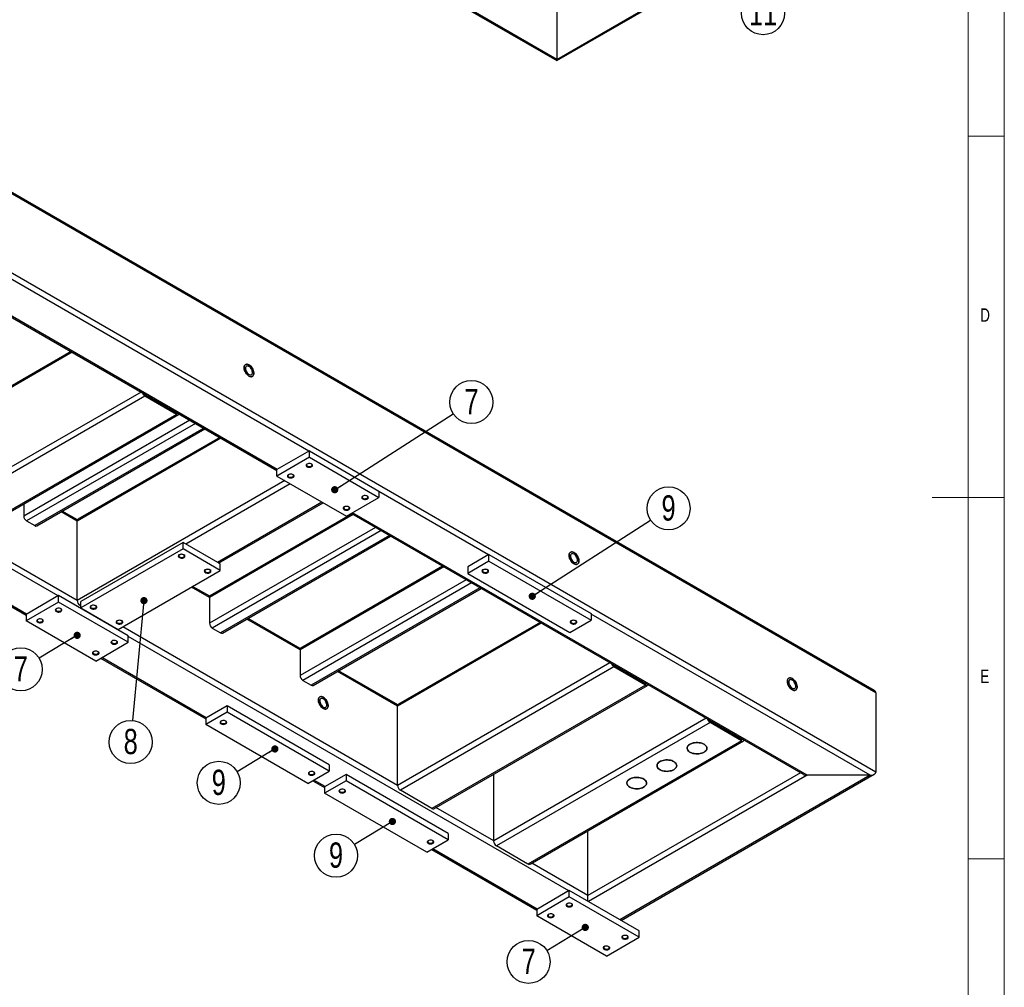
# Model space of a CAD drawing. Header units: millimetres. Extents: x 5 to 589, y 5 to 415.
# Tile 9 of 10: x 453 to 589, y 142 to 276. Entities that reach past the tile are written whole.
import ezdxf

# ---------------------------------------------------------------- set-up
doc = ezdxf.new("R2010")
doc.units = ezdxf.units.MM
doc.layers.add('NOTES', color=6, linetype='Continuous')
doc.layers.add('TRAIT-FINS', color=9, linetype='Continuous')
doc.layers.add('TRAIT-FORT', color=4, linetype='Continuous', lineweight=25)
doc.styles.add('SLDTEXTSTYLE0', font='TXT', dxfattribs={"width": 0.75})
doc.dimstyles.new('SLDDIMSTYLE2', dxfattribs={"dimtxt": 0.18, "dimasz": 1, "dimexe": 0, "dimexo": 0.0625, "dimgap": 0, "dimtad": 0, "dimtih": 1, "dimtoh": 1, "dimdec": 0, "dimrnd": 1e-09, "dimzin": 0, "dimdsep": 46, "dimtxsty": 'Standard', "dimblk1": 'DOT', "dimblk2": 'DOT', "dimsah": 1, "dimcen": 0.09, "dimadec": 0, "dimazin": 0, "dimtfac": 1, "dimtdec": 0, "dimtofl": 0, "dimtmove": 0, "dimatfit": 3, "dimldrblk": 'DOT', "dimfxl": 1, "dimfrac": 2, "dimtolj": 1, "dimtzin": 0, "dimarcsym": 0})

# ---------------------------------------------------------------- blocks, each defined once
blk = doc.blocks.new('SW_NOTE_15')
at = {"layer": 'NOTES', "color": 0}
blk.add_circle((2.43, -1.74), 2.98, dxfattribs=at)
at = {"layer": 'NOTES', "color": 0, "insert": (2.43, 0.08), "char_height": 3.5, "attachment_point": 2, "style": 'SLDTEXTSTYLE0'}
blk.add_mtext('11', dxfattribs=at)
blk = doc.blocks.new('SW_NOTE_17')
at = {"layer": 'NOTES', "color": 0}
blk.add_circle((2.51, 1.61), 2.98, dxfattribs=at)
at = {"layer": 'NOTES', "color": 0, "insert": (2.52, 3.43), "char_height": 3.5, "attachment_point": 2, "style": 'SLDTEXTSTYLE0'}
blk.add_mtext('7', dxfattribs=at)
blk = doc.blocks.new('_Dot')
at = {"color": 0, "linetype": 'ByBlock', "lineweight": -2}
blk.add_line((-0.5, 0), (-1, 0), dxfattribs=at)
at = {"color": 0, "linetype": 'ByBlock', "const_width": 0.5}
blk.add_lwpolyline([(-0.25, 0, 1), (0.25, 0, 1)], format="xyb", close=True, dxfattribs=at)
blk = doc.blocks.new('SW_NOTE_18')
at = {"layer": 'NOTES', "color": 0}
blk.add_circle((2.51, 1.62), 2.98, dxfattribs=at)
at = {"layer": 'NOTES', "color": 0, "insert": (2.51, 3.43), "char_height": 3.5, "attachment_point": 2, "style": 'SLDTEXTSTYLE0'}
blk.add_mtext('9', dxfattribs=at)
blk = doc.blocks.new('SW_NOTE_21')
at = {"layer": 'NOTES', "color": 0}
blk.add_circle((-2.56, -1.54), 2.98, dxfattribs=at)
at = {"layer": 'NOTES', "color": 0, "insert": (-2.55, 0.28), "char_height": 3.5, "attachment_point": 2, "style": 'SLDTEXTSTYLE0'}
blk.add_mtext('7', dxfattribs=at)
blk = doc.blocks.new('SW_NOTE_22')
at = {"layer": 'NOTES', "color": 0}
blk.add_circle((-2.55, -1.54), 2.98, dxfattribs=at)
at = {"layer": 'NOTES', "color": 0, "insert": (-2.55, 0.28), "char_height": 3.5, "attachment_point": 2, "style": 'SLDTEXTSTYLE0'}
blk.add_mtext('9', dxfattribs=at)
blk = doc.blocks.new('SW_NOTE_23')
at = {"layer": 'NOTES', "color": 0}
blk.add_circle((-2.55, -1.54), 2.98, dxfattribs=at)
at = {"layer": 'NOTES', "color": 0, "insert": (-2.55, 0.28), "char_height": 3.5, "attachment_point": 2, "style": 'SLDTEXTSTYLE0'}
blk.add_mtext('9', dxfattribs=at)
blk = doc.blocks.new('SW_NOTE_24')
at = {"layer": 'NOTES', "color": 0}
blk.add_circle((-2.55, -1.55), 2.98, dxfattribs=at)
at = {"layer": 'NOTES', "color": 0, "insert": (-2.54, 0.27), "char_height": 3.5, "attachment_point": 2, "style": 'SLDTEXTSTYLE0'}
blk.add_mtext('7', dxfattribs=at)
blk = doc.blocks.new('SW_NOTE_25')
at = {"layer": 'NOTES', "color": 0}
blk.add_circle((-0.28, -2.97), 2.98, dxfattribs=at)
at = {"layer": 'NOTES', "color": 0, "insert": (-0.27, -1.15), "char_height": 3.5, "attachment_point": 2, "style": 'SLDTEXTSTYLE0'}
blk.add_mtext('8', dxfattribs=at)

msp = doc.modelspace()

# ---------------------------------------------------------------- linework, layer by layer
at = {"lineweight": 18}
for p, q in [((589, 5), (589, 415)), ((584, 10), (584, 410)), ((584, 260), (589, 260)), ((589, 210), (579, 210)), ((584, 160), (589, 160))]:
    msp.add_line(p, q, dxfattribs=at)
at = {"layer": 'TRAIT-FINS', "lineweight": 18, "flags": 128}
for points in [[(474.79, 201.74), (474.69, 201.82), (474.65, 201.92), (474.69, 202.02), (474.79, 202.11), (474.94, 202.16), (475.11, 202.18), (475.28, 202.16), (475.43, 202.11), (475.53, 202.02), (475.56, 201.92), (475.53, 201.82), (475.43, 201.74), (475.28, 201.68), (475.11, 201.66), (474.94, 201.68), (474.79, 201.74)], [(478.39, 199.66), (478.29, 199.74), (478.25, 199.84), (478.29, 199.94), (478.39, 200.03), (478.53, 200.09), (478.71, 200.11), (478.88, 200.09), (479.03, 200.03), (479.13, 199.94), (479.16, 199.84), (479.13, 199.74), (479.03, 199.66), (478.88, 199.6), (478.71, 199.58), (478.53, 199.6), (478.39, 199.66)], [(516.83, 199.66), (516.73, 199.74), (516.7, 199.84), (516.73, 199.94), (516.83, 200.03), (516.98, 200.09), (517.15, 200.11), (517.32, 200.09), (517.47, 200.03), (517.57, 199.94), (517.6, 199.84), (517.57, 199.74), (517.47, 199.66), (517.32, 199.6), (517.15, 199.58), (516.98, 199.6), (516.83, 199.66)], [(462.57, 194.69), (462.48, 194.77), (462.44, 194.87), (462.48, 194.97), (462.57, 195.06), (462.72, 195.11), (462.9, 195.13), (463.07, 195.11), (463.22, 195.06), (463.32, 194.97), (463.35, 194.87), (463.32, 194.77), (463.22, 194.69), (463.07, 194.63), (462.9, 194.61), (462.72, 194.63), (462.57, 194.69)], [(466.17, 192.61), (466.08, 192.69), (466.04, 192.79), (466.08, 192.89), (466.17, 192.98), (466.32, 193.03), (466.5, 193.05), (466.67, 193.03), (466.82, 192.98), (466.92, 192.89), (466.95, 192.79), (466.92, 192.69), (466.82, 192.61), (466.67, 192.55), (466.5, 192.53), (466.32, 192.55), (466.17, 192.61)], [(529.04, 192.61), (528.94, 192.69), (528.91, 192.79), (528.94, 192.89), (529.04, 192.98), (529.19, 193.03), (529.36, 193.05), (529.54, 193.03), (529.68, 192.98), (529.78, 192.89), (529.82, 192.79), (529.78, 192.69), (529.68, 192.61), (529.54, 192.55), (529.36, 192.53), (529.19, 192.55), (529.04, 192.61)]]:
    msp.add_lwpolyline(points, dxfattribs=at)
at = {"layer": 'TRAIT-FORT', "lineweight": 25}
for p, q in [((527.06, 270.64), (368.09, 362.41)), ((368.32, 362.1), (527.06, 270.46)), ((527.06, 270.64), (566.92, 293.65)), ((527.06, 270.46), (566.69, 293.33)), ((527.06, 281.63), (527.06, 270.64)), ((570.99, 183.29), (412.24, 274.93)), ((571.21, 182.98), (412.24, 274.75)), ((527.06, 270.64), (527.06, 270.46)), ((571.21, 171.99), (412.24, 263.76)), ((492.72, 216.41), (419.31, 258.79)), ((415.49, 255.77), (488.29, 213.74)), ((488.35, 213.89), (415.65, 255.86)), ((458.01, 196.37), (384.6, 238.75)), ((453.64, 193.85), (380.94, 235.82)), ((380.78, 235.73), (453.57, 193.7)), ((459.97, 230.09), (440.08, 218.6)), ((459.81, 230.18), (440.19, 218.85)), ((469.49, 224.59), (440.08, 207.62)), ((470.03, 224.02), (440.46, 206.95)), ((470.03, 224.24), (474.4, 221.72)), ((474.4, 221.49), (470.03, 224.02)), ((474.4, 221.49), (444.83, 204.42)), ((445.1, 204.4), (474.67, 221.47)), ((474.44, 221.74), (474.4, 221.72)), ((476.23, 220.7), (453.25, 207.43)), ((477.01, 220.25), (453.64, 206.76)), ((478.16, 219.58), (454.8, 206.1)), ((455.07, 206.07), (478.32, 219.49)), ((480.54, 218.21), (460.65, 206.73)), ((480.38, 218.3), (460.76, 206.98)), ((492.79, 216.45), (488.29, 213.85)), ((492.79, 215.56), (488.29, 212.96)), ((492.79, 215.56), (492.79, 216.45)), ((492.79, 216.45), (502.43, 210.88)), ((492.79, 215.56), (502.43, 209.99)), ((488.29, 212.96), (488.29, 213.85)), ((488.29, 212.96), (497.93, 207.39)), ((489.38, 212.33), (460.65, 195.74)), ((490.15, 211.88), (475.69, 203.53)), ((497.93, 207.39), (502.43, 209.99)), ((502.43, 210.88), (502.43, 209.99)), ((517.6, 202.05), (502.43, 210.81)), ((453.25, 209.1), (453.25, 207.43)), ((494.52, 209.36), (480.06, 201.01)), ((480.22, 200.92), (494.68, 209.27)), ((460.65, 206.73), (458.43, 208.01)), ((460.68, 206.89), (458.59, 208.1)), ((498.86, 207.64), (478.97, 196.15)), ((498.7, 207.73), (479.08, 196.4)), ((498.61, 207.78), (561.15, 171.68)), ((561.7, 171.55), (498.77, 207.88)), ((453.64, 206.76), (454.8, 206.1)), ((460.65, 195.74), (460.65, 206.73)), ((501.95, 205.85), (478.97, 192.59)), ((460.65, 195.74), (445.38, 204.56)), ((502.72, 205.41), (479.35, 191.92)), ((503.88, 204.74), (480.51, 191.25)), ((480.78, 191.22), (504.04, 204.65)), ((475.3, 203.76), (461.16, 195.59)), ((475.3, 202.87), (475.3, 203.76)), ((480.44, 200.79), (475.3, 203.76)), ((475.3, 202.87), (461.16, 194.7)), ((480.44, 199.9), (475.3, 202.87)), ((517.66, 202.09), (514.71, 200.38)), ((517.66, 201.2), (517.66, 202.09)), ((517.66, 202.09), (531.81, 193.92)), ((480.44, 199.9), (480.44, 200.79)), ((511.4, 200.4), (491.5, 188.91)), ((511.24, 200.49), (491.61, 189.16)), ((517.66, 201.2), (514.71, 199.49)), ((514.71, 200.38), (514.71, 199.49)), ((517.66, 201.2), (531.81, 193.03)), ((466.3, 191.73), (480.44, 199.9)), ((514.71, 199.49), (528.85, 191.32)), ((479, 196.32), (476.62, 197.69)), ((514.48, 198.62), (491.5, 185.35)), ((515.25, 198.17), (491.89, 184.68)), ((458.07, 196.41), (453.57, 193.81)), ((458.07, 195.52), (458.07, 196.41)), ((467.72, 190.84), (458.07, 196.41)), ((478.97, 196.15), (476.46, 197.6)), ((516.41, 197.5), (493.04, 184.02)), ((493.32, 183.99), (516.57, 197.41)), ((458.07, 195.52), (453.57, 192.92)), ((467.72, 189.95), (458.07, 195.52)), ((461.16, 195.15), (461.03, 195.07)), ((461.16, 195), (461.03, 195.07)), ((461.16, 194.7), (461.16, 195.59)), ((478.97, 196.15), (478.97, 192.59)), ((453.57, 193.81), (453.57, 192.92)), ((461.16, 194.7), (466.3, 191.73)), ((531.81, 193.92), (531.81, 193.03)), ((570.44, 171.55), (531.81, 193.85)), ((463.22, 187.35), (453.57, 192.92)), ((491.5, 188.91), (484.14, 193.16)), ((491.54, 189.08), (484.3, 193.26)), ((524.9, 192.61), (505, 181.12)), ((524.74, 192.7), (505.11, 181.37)), ((528.85, 191.32), (531.81, 193.03)), ((505, 170.14), (466.95, 192.1)), ((467.72, 189.95), (467.72, 190.84)), ((479.35, 191.92), (480.51, 191.25)), ((463.22, 187.35), (467.72, 189.95)), ((528.72, 155.55), (467.72, 190.77)), ((491.5, 188.91), (491.5, 185.35)), ((463.89, 187.74), (478.45, 179.34)), ((478.52, 179.49), (464.05, 187.84)), ((534.41, 187.11), (505, 170.14)), ((534.96, 186.76), (539.33, 184.24)), ((505, 181.12), (496.68, 185.93)), ((505.04, 181.29), (496.84, 186.02)), ((534.96, 186.54), (505.39, 169.47)), ((539.33, 184.01), (534.96, 186.54)), ((491.89, 184.68), (493.04, 184.02)), ((539.36, 184.26), (539.33, 184.24)), ((539.33, 184.01), (509.76, 166.94)), ((510.03, 166.92), (539.6, 183.99)), ((571.21, 182.98), (571.21, 171.99)), ((481.41, 181.16), (478.45, 179.45)), ((481.41, 180.27), (478.45, 178.56)), ((481.41, 181.16), (481.41, 180.27)), ((495.55, 172.99), (481.41, 181.16)), ((495.55, 172.1), (481.41, 180.27)), ((505, 170.14), (505, 181.12)), ((478.45, 179.45), (478.45, 178.56)), ((547.72, 179.43), (518.31, 162.45)), ((548.26, 178.86), (518.69, 161.79)), ((548.26, 179.08), (552.63, 176.56)), ((552.63, 176.33), (548.26, 178.86)), ((492.59, 170.4), (478.45, 178.56)), ((552.63, 176.33), (523.06, 159.26)), ((523.34, 159.24), (552.91, 176.31)), ((552.67, 176.57), (552.63, 176.56)), ((492.59, 170.4), (495.55, 172.1)), ((495.55, 172.99), (495.55, 172.1)), ((560.77, 171.9), (531.36, 154.92)), ((493.27, 170.79), (494.91, 169.84)), ((494.97, 169.99), (493.43, 170.88)), ((497.87, 171.66), (494.91, 169.95)), ((497.87, 170.77), (494.91, 169.06)), ((497.87, 171.66), (497.87, 170.77)), ((512.01, 163.49), (497.87, 171.66)), ((512.01, 162.6), (497.87, 170.77)), ((518.31, 162.45), (518.31, 171.7)), ((561.7, 171.55), (531.42, 154.07)), ((570.44, 171.55), (535.79, 151.54)), ((535.95, 151.45), (570.99, 171.68)), ((570.44, 171.55), (561.7, 171.55)), ((494.91, 169.95), (494.91, 169.06)), ((509.05, 160.9), (494.91, 169.06)), ((509.76, 166.94), (505.39, 169.47)), ((518.31, 162.45), (510.3, 167.07)), ((531.36, 154.92), (531.36, 163.87)), ((509.05, 160.9), (512.01, 162.6)), ((512.01, 163.49), (512.01, 162.6)), ((509.73, 161.29), (524.29, 152.88)), ((524.35, 153.03), (509.89, 161.38)), ((523.06, 159.26), (518.69, 161.79)), ((531.36, 154.92), (523.61, 159.39)), ((528.78, 155.59), (524.29, 152.99)), ((528.78, 154.7), (528.78, 155.59)), ((538.43, 150.02), (528.78, 155.59)), ((528.78, 154.7), (524.29, 152.1)), ((538.43, 149.13), (528.78, 154.7)), ((531.36, 154.1), (531.36, 154.92)), ((531.36, 154.1), (531.36, 154.92)), ((524.29, 152.99), (524.29, 152.1)), ((533.93, 146.53), (524.29, 152.1)), ((538.43, 149.13), (538.43, 150.02)), ((533.93, 146.53), (538.43, 149.13))]:
    msp.add_line(p, q, dxfattribs=at)
at = {"layer": 'TRAIT-FORT', "lineweight": 25, "flags": 128}
for points in [[(484.43, 228.36), (484.31, 228.42), (484.19, 228.45), (484.07, 228.45), (483.98, 228.42), (483.89, 228.36), (483.83, 228.28), (483.78, 228.17), (483.76, 228.04), (483.76, 227.9), (483.78, 227.74), (483.83, 227.58), (483.89, 227.42), (483.98, 227.27), (484.07, 227.12), (484.19, 227), (484.31, 226.89), (484.43, 226.8), (484.55, 226.74), (484.67, 226.71), (484.79, 226.71), (484.88, 226.74), (484.97, 226.8), (485.03, 226.89), (485.08, 226.99), (485.1, 227.12), (485.1, 227.27), (485.08, 227.42), (485.03, 227.58), (484.97, 227.74), (484.88, 227.9), (484.79, 228.04), (484.67, 228.17), (484.55, 228.28), (484.43, 228.36)], [(484.43, 228.36), (484.55, 228.28), (484.67, 228.17), (484.79, 228.04), (484.88, 227.9), (484.97, 227.74), (485.03, 227.58), (485.08, 227.42), (485.1, 227.27), (485.1, 227.12), (485.08, 226.99), (485.03, 226.89), (484.97, 226.8), (484.88, 226.74), (484.79, 226.71), (484.67, 226.71), (484.55, 226.74), (484.43, 226.8), (484.31, 226.89), (484.19, 227), (484.07, 227.12), (483.98, 227.27), (483.89, 227.42), (483.83, 227.58), (483.78, 227.74), (483.76, 227.9), (483.76, 228.04), (483.78, 228.17), (483.83, 228.28), (483.89, 228.36), (483.98, 228.42), (484.07, 228.45), (484.19, 228.45), (484.31, 228.42), (484.43, 228.36)], [(484.43, 228.14), (484.33, 228.19), (484.23, 228.2), (484.14, 228.19), (484.06, 228.15), (484, 228.09), (483.97, 228), (483.95, 227.89), (483.95, 227.77), (483.98, 227.63), (484.03, 227.5), (484.1, 227.37), (484.18, 227.25), (484.28, 227.14), (484.38, 227.06), (484.48, 227), (484.58, 226.97), (484.68, 226.96), (484.76, 226.99), (484.83, 227.04), (484.88, 227.12), (484.91, 227.22), (484.91, 227.33), (484.89, 227.46), (484.86, 227.6), (484.8, 227.73), (484.72, 227.86), (484.63, 227.97), (484.53, 228.07), (484.43, 228.14)], [(492.46, 214.63), (492.39, 214.57), (492.34, 214.51), (492.33, 214.43), (492.35, 214.36), (492.4, 214.3), (492.49, 214.25), (492.59, 214.21), (492.71, 214.18), (492.83, 214.18), (492.95, 214.2), (493.06, 214.23), (493.15, 214.28), (493.21, 214.35), (493.24, 214.42), (493.24, 214.49), (493.2, 214.56), (493.13, 214.62), (493.04, 214.66), (492.92, 214.7), (492.8, 214.71), (492.68, 214.7), (492.56, 214.67), (492.46, 214.63)], [(492.51, 214.66), (492.45, 214.61), (492.41, 214.54), (492.4, 214.48), (492.43, 214.41), (492.49, 214.36), (492.58, 214.31), (492.69, 214.29), (492.8, 214.28), (492.91, 214.29), (493.02, 214.32), (493.1, 214.37), (493.15, 214.43), (493.17, 214.49), (493.16, 214.56), (493.11, 214.62), (493.06, 214.66)], [(489.89, 213.15), (489.82, 213.09), (489.77, 213.02), (489.76, 212.95), (489.78, 212.88), (489.83, 212.81), (489.92, 212.76), (490.02, 212.72), (490.14, 212.7), (490.26, 212.7), (490.38, 212.71), (490.49, 212.75), (490.58, 212.8), (490.64, 212.86), (490.67, 212.93), (490.67, 213), (490.63, 213.07), (490.56, 213.13), (490.47, 213.18), (490.35, 213.21), (490.23, 213.22), (490.11, 213.22), (489.99, 213.19), (489.89, 213.15)], [(489.94, 213.17), (489.87, 213.12), (489.84, 213.06), (489.83, 212.99), (489.86, 212.93), (489.92, 212.87), (490.01, 212.83), (490.12, 212.8), (490.23, 212.79), (490.34, 212.81), (490.44, 212.84), (490.53, 212.88), (490.58, 212.94), (490.6, 213.01), (490.59, 213.07), (490.54, 213.14), (490.49, 213.17)], [(500.18, 210.18), (500.1, 210.12), (500.06, 210.05), (500.04, 209.98), (500.07, 209.91), (500.12, 209.85), (500.2, 209.79), (500.3, 209.75), (500.42, 209.73), (500.55, 209.73), (500.67, 209.75), (500.78, 209.78), (500.86, 209.83), (500.93, 209.89), (500.96, 209.96), (500.95, 210.04), (500.91, 210.1), (500.84, 210.16), (500.75, 210.21), (500.64, 210.24), (500.52, 210.25), (500.39, 210.25), (500.28, 210.22), (500.18, 210.18)], [(500.23, 210.21), (500.16, 210.15), (500.12, 210.09), (500.12, 210.02), (500.15, 209.96), (500.21, 209.9), (500.3, 209.86), (500.4, 209.83), (500.52, 209.83), (500.63, 209.84), (500.73, 209.87), (500.81, 209.92), (500.87, 209.97), (500.89, 210.04), (500.87, 210.11), (500.83, 210.17), (500.77, 210.21)], [(497.61, 208.69), (497.53, 208.64), (497.49, 208.57), (497.47, 208.5), (497.49, 208.43), (497.55, 208.36), (497.63, 208.31), (497.73, 208.27), (497.85, 208.25), (497.98, 208.24), (498.1, 208.26), (498.21, 208.3), (498.29, 208.35), (498.35, 208.41), (498.38, 208.48), (498.38, 208.55), (498.34, 208.62), (498.27, 208.68), (498.18, 208.73), (498.07, 208.76), (497.94, 208.77), (497.82, 208.76), (497.71, 208.74), (497.61, 208.69)], [(497.66, 208.72), (497.59, 208.67), (497.55, 208.61), (497.55, 208.54), (497.58, 208.47), (497.64, 208.42), (497.72, 208.38), (497.83, 208.35), (497.94, 208.34), (498.06, 208.35), (498.16, 208.38), (498.24, 208.43), (498.29, 208.49), (498.32, 208.56), (498.3, 208.62), (498.26, 208.68), (498.2, 208.72)], [(474.79, 202.05), (474.71, 201.99), (474.67, 201.93), (474.65, 201.85), (474.67, 201.78), (474.73, 201.72), (474.81, 201.67), (474.91, 201.63), (475.03, 201.6), (475.16, 201.6), (475.28, 201.62), (475.39, 201.65), (475.47, 201.7), (475.53, 201.77), (475.56, 201.84), (475.56, 201.91), (475.52, 201.98), (475.45, 202.04), (475.36, 202.08), (475.25, 202.12), (475.12, 202.13), (475, 202.12), (474.89, 202.09), (474.79, 202.05)], [(474.84, 202.08), (474.77, 202.03), (474.73, 201.96), (474.73, 201.9), (474.75, 201.83), (474.82, 201.78), (474.9, 201.73), (475.01, 201.71), (475.12, 201.7), (475.24, 201.71), (475.34, 201.74), (475.42, 201.79), (475.47, 201.85), (475.5, 201.91), (475.48, 201.98), (475.44, 202.04), (475.38, 202.08)], [(529.43, 202.38), (529.3, 202.44), (529.18, 202.47), (529.07, 202.47), (528.97, 202.44), (528.89, 202.39), (528.82, 202.3), (528.78, 202.19), (528.76, 202.06), (528.76, 201.92), (528.78, 201.77), (528.82, 201.61), (528.89, 201.45), (528.97, 201.29), (529.07, 201.15), (529.18, 201.02), (529.3, 200.91), (529.43, 200.83), (529.55, 200.77), (529.67, 200.74), (529.78, 200.74), (529.88, 200.77), (529.97, 200.82), (530.03, 200.91), (530.08, 201.02), (530.1, 201.15), (530.1, 201.29), (530.08, 201.44), (530.03, 201.6), (529.97, 201.76), (529.88, 201.92), (529.78, 202.06), (529.67, 202.19), (529.55, 202.3), (529.43, 202.38)], [(529.43, 202.38), (529.55, 202.3), (529.67, 202.19), (529.78, 202.06), (529.88, 201.92), (529.97, 201.76), (530.03, 201.6), (530.08, 201.44), (530.1, 201.29), (530.1, 201.15), (530.08, 201.02), (530.03, 200.91), (529.97, 200.82), (529.88, 200.77), (529.78, 200.74), (529.67, 200.74), (529.55, 200.77), (529.43, 200.83), (529.3, 200.91), (529.18, 201.02), (529.07, 201.15), (528.97, 201.29), (528.89, 201.45), (528.82, 201.61), (528.78, 201.77), (528.76, 201.92), (528.76, 202.07), (528.78, 202.19), (528.82, 202.3), (528.89, 202.39), (528.97, 202.44), (529.07, 202.47), (529.18, 202.47), (529.3, 202.44), (529.43, 202.38)], [(529.43, 202.16), (529.32, 202.21), (529.22, 202.23), (529.14, 202.22), (529.06, 202.18), (529, 202.11), (528.96, 202.02), (528.95, 201.91), (528.95, 201.79), (528.98, 201.66), (529.03, 201.52), (529.1, 201.39), (529.18, 201.27), (529.27, 201.17), (529.38, 201.08), (529.48, 201.02), (529.58, 200.99), (529.68, 200.98), (529.76, 201.01), (529.83, 201.06), (529.88, 201.14), (529.9, 201.24), (529.91, 201.36), (529.89, 201.49), (529.85, 201.62), (529.79, 201.75), (529.72, 201.88), (529.63, 201.99), (529.53, 202.09), (529.43, 202.16)], [(478.39, 199.97), (478.31, 199.91), (478.27, 199.85), (478.25, 199.78), (478.27, 199.71), (478.33, 199.64), (478.41, 199.59), (478.51, 199.55), (478.63, 199.53), (478.76, 199.52), (478.88, 199.54), (478.98, 199.58), (479.07, 199.63), (479.13, 199.69), (479.16, 199.76), (479.16, 199.83), (479.12, 199.9), (479.05, 199.96), (478.96, 200.01), (478.85, 200.04), (478.72, 200.05), (478.6, 200.04), (478.49, 200.02), (478.39, 199.97)], [(478.44, 200), (478.37, 199.95), (478.33, 199.88), (478.32, 199.82), (478.35, 199.75), (478.42, 199.7), (478.5, 199.65), (478.61, 199.63), (478.72, 199.62), (478.84, 199.63), (478.94, 199.66), (479.02, 199.71), (479.07, 199.77), (479.1, 199.83), (479.08, 199.9), (479.04, 199.96), (478.98, 200)], [(516.83, 199.97), (516.75, 199.91), (516.71, 199.85), (516.69, 199.78), (516.71, 199.71), (516.77, 199.64), (516.85, 199.59), (516.95, 199.55), (517.07, 199.53), (517.2, 199.52), (517.32, 199.54), (517.43, 199.58), (517.51, 199.63), (517.57, 199.69), (517.6, 199.76), (517.6, 199.83), (517.56, 199.9), (517.49, 199.96), (517.4, 200.01), (517.29, 200.04), (517.17, 200.05), (517.04, 200.04), (516.93, 200.02), (516.83, 199.97)], [(516.88, 200), (516.81, 199.95), (516.77, 199.88), (516.77, 199.82), (516.8, 199.75), (516.86, 199.7), (516.94, 199.65), (517.05, 199.63), (517.16, 199.62), (517.28, 199.63), (517.38, 199.66), (517.46, 199.71), (517.51, 199.77), (517.54, 199.83), (517.52, 199.9), (517.48, 199.96), (517.42, 200)], [(462.57, 195), (462.5, 194.94), (462.45, 194.88), (462.44, 194.8), (462.46, 194.73), (462.51, 194.67), (462.6, 194.61), (462.7, 194.57), (462.82, 194.55), (462.94, 194.55), (463.06, 194.57), (463.17, 194.6), (463.26, 194.65), (463.32, 194.72), (463.35, 194.79), (463.35, 194.86), (463.31, 194.93), (463.24, 194.99), (463.15, 195.03), (463.03, 195.06), (462.91, 195.08), (462.79, 195.07), (462.67, 195.04), (462.57, 195)], [(462.62, 195.03), (462.55, 194.97), (462.52, 194.91), (462.51, 194.85), (462.54, 194.78), (462.6, 194.73), (462.69, 194.68), (462.8, 194.66), (462.91, 194.65), (463.02, 194.66), (463.12, 194.69), (463.21, 194.74), (463.26, 194.8), (463.28, 194.86), (463.27, 194.93), (463.22, 194.99), (463.17, 195.03)], [(457.75, 194.59), (457.68, 194.53), (457.63, 194.47), (457.62, 194.4), (457.64, 194.33), (457.69, 194.26), (457.77, 194.21), (457.88, 194.17), (458, 194.14), (458.12, 194.14), (458.24, 194.16), (458.35, 194.19), (458.44, 194.25), (458.5, 194.31), (458.53, 194.38), (458.52, 194.45), (458.49, 194.52), (458.42, 194.58), (458.32, 194.63), (458.21, 194.66), (458.09, 194.67), (457.97, 194.66), (457.85, 194.63), (457.75, 194.59)], [(457.8, 194.62), (457.73, 194.57), (457.69, 194.5), (457.69, 194.44), (457.72, 194.37), (457.78, 194.32), (457.87, 194.27), (457.97, 194.25), (458.09, 194.24), (458.2, 194.25), (458.3, 194.28), (458.39, 194.33), (458.44, 194.39), (458.46, 194.45), (458.45, 194.52), (458.4, 194.58), (458.35, 194.62)], [(455.18, 193.11), (455.1, 193.05), (455.06, 192.98), (455.05, 192.91), (455.07, 192.84), (455.12, 192.78), (455.2, 192.72), (455.31, 192.68), (455.43, 192.66), (455.55, 192.66), (455.67, 192.68), (455.78, 192.71), (455.87, 192.76), (455.93, 192.82), (455.96, 192.89), (455.95, 192.97), (455.92, 193.03), (455.85, 193.09), (455.75, 193.14), (455.64, 193.17), (455.52, 193.18), (455.39, 193.18), (455.28, 193.15), (455.18, 193.11)], [(455.23, 193.14), (455.16, 193.08), (455.12, 193.02), (455.12, 192.95), (455.15, 192.89), (455.21, 192.83), (455.3, 192.79), (455.4, 192.76), (455.52, 192.76), (455.63, 192.77), (455.73, 192.8), (455.81, 192.85), (455.87, 192.9), (455.89, 192.97), (455.88, 193.04), (455.83, 193.1), (455.78, 193.14)], [(466.17, 192.92), (466.1, 192.86), (466.05, 192.8), (466.04, 192.73), (466.06, 192.66), (466.11, 192.59), (466.2, 192.54), (466.3, 192.5), (466.42, 192.48), (466.54, 192.47), (466.66, 192.49), (466.77, 192.52), (466.86, 192.58), (466.92, 192.64), (466.95, 192.71), (466.95, 192.78), (466.91, 192.85), (466.84, 192.91), (466.75, 192.96), (466.63, 192.99), (466.51, 193), (466.39, 192.99), (466.27, 192.96), (466.17, 192.92)], [(466.22, 192.95), (466.15, 192.9), (466.12, 192.83), (466.11, 192.77), (466.14, 192.7), (466.2, 192.65), (466.29, 192.6), (466.4, 192.58), (466.51, 192.57), (466.62, 192.58), (466.72, 192.61), (466.81, 192.66), (466.86, 192.72), (466.88, 192.78), (466.87, 192.85), (466.82, 192.91), (466.77, 192.95)], [(529.04, 192.92), (528.97, 192.86), (528.92, 192.8), (528.91, 192.73), (528.93, 192.66), (528.98, 192.59), (529.06, 192.54), (529.17, 192.5), (529.29, 192.48), (529.41, 192.47), (529.53, 192.49), (529.64, 192.52), (529.73, 192.58), (529.79, 192.64), (529.82, 192.71), (529.81, 192.78), (529.78, 192.85), (529.71, 192.91), (529.61, 192.96), (529.5, 192.99), (529.38, 193), (529.26, 192.99), (529.14, 192.96), (529.04, 192.92)], [(529.09, 192.95), (529.02, 192.9), (528.98, 192.83), (528.98, 192.77), (529.01, 192.7), (529.07, 192.65), (529.16, 192.6), (529.26, 192.58), (529.38, 192.57), (529.49, 192.58), (529.59, 192.61), (529.67, 192.66), (529.73, 192.72), (529.75, 192.78), (529.74, 192.85), (529.69, 192.91), (529.64, 192.95)], [(465.47, 190.14), (465.39, 190.08), (465.34, 190.01), (465.33, 189.94), (465.35, 189.87), (465.41, 189.81), (465.49, 189.75), (465.59, 189.71), (465.71, 189.69), (465.83, 189.69), (465.96, 189.71), (466.06, 189.74), (466.15, 189.79), (466.21, 189.85), (466.24, 189.92), (466.24, 190), (466.2, 190.07), (466.13, 190.13), (466.04, 190.17), (465.93, 190.2), (465.8, 190.22), (465.68, 190.21), (465.56, 190.18), (465.47, 190.14)], [(465.51, 190.17), (465.45, 190.11), (465.41, 190.05), (465.4, 189.98), (465.43, 189.92), (465.5, 189.86), (465.58, 189.82), (465.69, 189.79), (465.8, 189.79), (465.92, 189.8), (466.02, 189.83), (466.1, 189.88), (466.15, 189.94), (466.17, 190), (466.16, 190.07), (466.12, 190.13), (466.06, 190.17)], [(462.89, 188.65), (462.82, 188.6), (462.77, 188.53), (462.76, 188.46), (462.78, 188.39), (462.83, 188.32), (462.92, 188.27), (463.02, 188.23), (463.14, 188.21), (463.26, 188.21), (463.38, 188.22), (463.49, 188.26), (463.58, 188.31), (463.64, 188.37), (463.67, 188.44), (463.67, 188.51), (463.63, 188.58), (463.56, 188.64), (463.47, 188.69), (463.36, 188.72), (463.23, 188.73), (463.11, 188.72), (462.99, 188.7), (462.89, 188.65)], [(462.94, 188.68), (462.88, 188.63), (462.84, 188.57), (462.83, 188.5), (462.86, 188.44), (462.92, 188.38), (463.01, 188.34), (463.12, 188.31), (463.23, 188.3), (463.34, 188.31), (463.45, 188.35), (463.53, 188.39), (463.58, 188.45), (463.6, 188.52), (463.59, 188.58), (463.54, 188.64), (463.49, 188.68)], [(559.64, 184.94), (559.52, 185), (559.4, 185.03), (559.28, 185.03), (559.19, 185), (559.1, 184.94), (559.04, 184.86), (558.99, 184.75), (558.97, 184.62), (558.97, 184.48), (558.99, 184.33), (559.04, 184.16), (559.1, 184), (559.19, 183.85), (559.28, 183.71), (559.4, 183.58), (559.52, 183.47), (559.64, 183.38), (559.76, 183.33), (559.88, 183.3), (560, 183.3), (560.09, 183.33), (560.18, 183.38), (560.24, 183.47), (560.29, 183.58), (560.31, 183.7), (560.31, 183.85), (560.29, 184), (560.24, 184.16), (560.18, 184.32), (560.09, 184.48), (560, 184.62), (559.88, 184.75), (559.76, 184.86), (559.64, 184.94)], [(559.64, 184.94), (559.76, 184.86), (559.88, 184.75), (560, 184.62), (560.1, 184.48), (560.18, 184.32), (560.24, 184.16), (560.29, 184), (560.31, 183.85), (560.31, 183.7), (560.29, 183.58), (560.24, 183.47), (560.18, 183.38), (560.1, 183.33), (560, 183.3), (559.88, 183.3), (559.76, 183.33), (559.64, 183.38), (559.52, 183.47), (559.4, 183.58), (559.29, 183.71), (559.19, 183.85), (559.1, 184.01), (559.04, 184.17), (558.99, 184.33), (558.97, 184.48), (558.97, 184.62), (558.99, 184.75), (559.04, 184.86), (559.1, 184.94), (559.19, 185), (559.29, 185.03), (559.4, 185.03), (559.52, 185), (559.64, 184.94)], [(559.64, 184.72), (559.54, 184.77), (559.44, 184.79), (559.35, 184.78), (559.27, 184.74), (559.21, 184.67), (559.18, 184.58), (559.16, 184.47), (559.16, 184.35), (559.19, 184.22), (559.24, 184.08), (559.31, 183.95), (559.39, 183.83), (559.49, 183.72), (559.59, 183.64), (559.69, 183.58), (559.79, 183.55), (559.89, 183.54), (559.97, 183.57), (560.04, 183.62), (560.09, 183.7), (560.12, 183.8), (560.12, 183.92), (560.1, 184.04), (560.07, 184.18), (560.01, 184.31), (559.93, 184.44), (559.84, 184.55), (559.74, 184.65), (559.64, 184.72)], [(494.72, 182.35), (494.59, 182.4), (494.47, 182.43), (494.36, 182.43), (494.26, 182.4), (494.18, 182.35), (494.11, 182.26), (494.07, 182.15), (494.04, 182.03), (494.04, 181.88), (494.07, 181.73), (494.11, 181.57), (494.18, 181.41), (494.26, 181.25), (494.36, 181.11), (494.47, 180.98), (494.59, 180.87), (494.72, 180.79), (494.84, 180.73), (494.96, 180.7), (495.07, 180.7), (495.17, 180.73), (495.25, 180.79), (495.32, 180.87), (495.36, 180.98), (495.39, 181.11), (495.39, 181.25), (495.36, 181.4), (495.32, 181.56), (495.25, 181.72), (495.17, 181.88), (495.07, 182.02), (494.96, 182.15), (494.84, 182.26), (494.72, 182.35)], [(494.72, 182.35), (494.84, 182.26), (494.96, 182.15), (495.07, 182.02), (495.17, 181.88), (495.25, 181.72), (495.32, 181.56), (495.36, 181.4), (495.39, 181.25), (495.39, 181.11), (495.36, 180.98), (495.32, 180.87), (495.25, 180.79), (495.17, 180.73), (495.07, 180.7), (494.96, 180.7), (494.84, 180.73), (494.72, 180.79), (494.59, 180.87), (494.47, 180.98), (494.36, 181.11), (494.26, 181.25), (494.18, 181.41), (494.11, 181.57), (494.07, 181.73), (494.04, 181.88), (494.04, 182.03), (494.07, 182.15), (494.11, 182.26), (494.18, 182.35), (494.26, 182.4), (494.36, 182.43), (494.47, 182.43), (494.59, 182.4), (494.72, 182.35)], [(494.72, 182.12), (494.61, 182.17), (494.51, 182.19), (494.42, 182.18), (494.35, 182.14), (494.29, 182.07), (494.25, 181.98), (494.23, 181.87), (494.24, 181.75), (494.27, 181.62), (494.32, 181.48), (494.38, 181.35), (494.47, 181.23), (494.56, 181.13), (494.66, 181.04), (494.77, 180.98), (494.87, 180.95), (494.96, 180.95), (495.05, 180.97), (495.11, 181.02), (495.16, 181.1), (495.19, 181.2), (495.2, 181.32), (495.18, 181.45), (495.14, 181.58), (495.08, 181.71), (495.01, 181.84), (494.92, 181.95), (494.82, 182.05), (494.72, 182.12)], [(480.57, 179.04), (480.5, 178.99), (480.45, 178.92), (480.44, 178.85), (480.46, 178.78), (480.51, 178.71), (480.59, 178.66), (480.7, 178.62), (480.82, 178.6), (480.94, 178.59), (481.06, 178.61), (481.17, 178.65), (481.26, 178.7), (481.32, 178.76), (481.35, 178.83), (481.34, 178.9), (481.31, 178.97), (481.24, 179.03), (481.15, 179.08), (481.03, 179.11), (480.91, 179.12), (480.79, 179.11), (480.67, 179.09), (480.57, 179.04)], [(480.62, 179.07), (480.55, 179.02), (480.51, 178.96), (480.51, 178.89), (480.54, 178.82), (480.6, 178.77), (480.69, 178.72), (480.79, 178.7), (480.91, 178.69), (481.02, 178.7), (481.12, 178.73), (481.21, 178.78), (481.26, 178.84), (481.28, 178.91), (481.27, 178.97), (481.22, 179.03), (481.17, 179.07)], [(547.43, 174.74), (547.56, 174.83), (547.67, 174.93), (547.75, 175.04), (547.81, 175.16), (547.83, 175.28), (547.81, 175.4), (547.77, 175.52), (547.7, 175.63), (547.59, 175.73), (547.46, 175.83), (547.31, 175.91), (547.14, 175.98), (546.95, 176.03), (546.75, 176.06), (546.54, 176.08), (546.33, 176.08), (546.13, 176.06), (545.93, 176.02), (545.74, 175.96), (545.58, 175.89), (545.43, 175.81), (545.3, 175.71), (545.21, 175.6), (545.14, 175.49), (545.11, 175.37), (545.1, 175.25), (545.13, 175.13), (545.19, 175.01), (545.28, 174.9), (545.39, 174.8), (545.54, 174.72), (545.7, 174.64), (545.88, 174.58), (546.08, 174.54), (546.28, 174.51), (546.49, 174.51), (546.7, 174.52), (546.9, 174.55), (547.09, 174.6), (547.27, 174.66), (547.43, 174.74)], [(547.43, 174.74), (547.27, 174.66), (547.09, 174.6), (546.9, 174.55), (546.7, 174.52), (546.49, 174.51), (546.28, 174.51), (546.08, 174.54), (545.88, 174.58), (545.7, 174.64), (545.54, 174.72), (545.39, 174.8), (545.28, 174.9), (545.19, 175.01), (545.13, 175.13), (545.1, 175.25), (545.11, 175.37), (545.14, 175.49), (545.21, 175.6), (545.3, 175.71), (545.43, 175.81), (545.58, 175.89), (545.74, 175.96), (545.93, 176.02), (546.13, 176.06), (546.33, 176.08), (546.54, 176.08), (546.75, 176.06), (546.95, 176.03), (547.14, 175.98), (547.31, 175.91), (547.46, 175.83), (547.59, 175.73), (547.7, 175.63), (547.77, 175.52), (547.81, 175.4), (547.83, 175.28), (547.81, 175.16), (547.75, 175.04), (547.67, 174.93), (547.56, 174.83), (547.43, 174.74)], [(543.25, 172.32), (543.38, 172.42), (543.49, 172.52), (543.58, 172.63), (543.63, 172.75), (543.65, 172.87), (543.64, 172.99), (543.59, 173.1), (543.52, 173.22), (543.41, 173.32), (543.28, 173.42), (543.13, 173.5), (542.96, 173.57), (542.77, 173.62), (542.57, 173.65), (542.36, 173.67), (542.15, 173.67), (541.95, 173.64), (541.75, 173.61), (541.57, 173.55), (541.4, 173.48), (541.25, 173.39), (541.13, 173.3), (541.03, 173.19), (540.96, 173.08), (540.93, 172.96), (540.92, 172.84), (540.95, 172.72), (541.01, 172.6), (541.1, 172.49), (541.22, 172.39), (541.36, 172.3), (541.52, 172.23), (541.7, 172.17), (541.9, 172.13), (542.1, 172.1), (542.31, 172.09), (542.52, 172.11), (542.72, 172.14), (542.91, 172.18), (543.09, 172.25), (543.25, 172.32)], [(543.25, 172.32), (543.09, 172.25), (542.91, 172.18), (542.72, 172.14), (542.52, 172.11), (542.31, 172.09), (542.1, 172.1), (541.9, 172.13), (541.7, 172.17), (541.52, 172.23), (541.36, 172.3), (541.22, 172.39), (541.1, 172.49), (541.01, 172.6), (540.95, 172.72), (540.92, 172.84), (540.93, 172.96), (540.96, 173.08), (541.03, 173.19), (541.13, 173.3), (541.25, 173.39), (541.4, 173.48), (541.57, 173.55), (541.75, 173.61), (541.95, 173.64), (542.15, 173.67), (542.36, 173.67), (542.57, 173.65), (542.77, 173.62), (542.96, 173.57), (543.13, 173.5), (543.28, 173.42), (543.41, 173.32), (543.52, 173.22), (543.59, 173.1), (543.64, 172.99), (543.65, 172.87), (543.63, 172.75), (543.58, 172.63), (543.49, 172.52), (543.38, 172.42), (543.25, 172.32)], [(492.79, 171.99), (492.71, 171.93), (492.66, 171.87), (492.65, 171.8), (492.67, 171.73), (492.73, 171.66), (492.81, 171.61), (492.91, 171.57), (493.03, 171.55), (493.15, 171.54), (493.28, 171.56), (493.38, 171.6), (493.47, 171.65), (493.53, 171.71), (493.56, 171.78), (493.56, 171.85), (493.52, 171.92), (493.45, 171.98), (493.36, 172.03), (493.25, 172.06), (493.12, 172.07), (493, 172.06), (492.88, 172.04), (492.79, 171.99)], [(492.83, 172.02), (492.77, 171.97), (492.73, 171.9), (492.72, 171.84), (492.75, 171.77), (492.82, 171.72), (492.9, 171.67), (493.01, 171.65), (493.12, 171.64), (493.24, 171.65), (493.34, 171.68), (493.42, 171.73), (493.47, 171.79), (493.49, 171.85), (493.48, 171.92), (493.44, 171.98), (493.38, 172.02)], [(539.07, 169.91), (539.21, 170), (539.32, 170.11), (539.4, 170.22), (539.45, 170.33), (539.47, 170.45), (539.46, 170.57), (539.41, 170.69), (539.34, 170.81), (539.24, 170.91), (539.11, 171), (538.95, 171.09), (538.78, 171.15), (538.59, 171.21), (538.39, 171.24), (538.18, 171.26), (537.98, 171.25), (537.77, 171.23), (537.57, 171.19), (537.39, 171.14), (537.22, 171.07), (537.07, 170.98), (536.95, 170.88), (536.85, 170.78), (536.78, 170.66), (536.75, 170.54), (536.74, 170.42), (536.77, 170.3), (536.83, 170.19), (536.92, 170.08), (537.04, 169.98), (537.18, 169.89), (537.34, 169.82), (537.52, 169.76), (537.72, 169.71), (537.92, 169.69), (538.13, 169.68), (538.34, 169.69), (538.54, 169.72), (538.73, 169.77), (538.91, 169.83), (539.07, 169.91)], [(539.07, 169.91), (538.91, 169.83), (538.73, 169.77), (538.54, 169.72), (538.34, 169.69), (538.13, 169.68), (537.92, 169.69), (537.72, 169.71), (537.52, 169.76), (537.34, 169.82), (537.18, 169.89), (537.04, 169.98), (536.92, 170.08), (536.83, 170.19), (536.77, 170.3), (536.74, 170.42), (536.75, 170.54), (536.78, 170.66), (536.85, 170.78), (536.95, 170.88), (537.07, 170.98), (537.22, 171.07), (537.39, 171.14), (537.57, 171.19), (537.77, 171.23), (537.98, 171.25), (538.18, 171.26), (538.39, 171.24), (538.59, 171.21), (538.78, 171.15), (538.95, 171.09), (539.11, 171), (539.24, 170.91), (539.34, 170.81), (539.41, 170.69), (539.46, 170.57), (539.47, 170.45), (539.45, 170.33), (539.4, 170.22), (539.32, 170.11), (539.21, 170), (539.07, 169.91)], [(497.03, 169.54), (496.95, 169.49), (496.91, 169.42), (496.89, 169.35), (496.92, 169.28), (496.97, 169.21), (497.05, 169.16), (497.15, 169.12), (497.27, 169.1), (497.4, 169.09), (497.52, 169.11), (497.63, 169.15), (497.71, 169.2), (497.78, 169.26), (497.81, 169.33), (497.8, 169.4), (497.76, 169.47), (497.7, 169.53), (497.6, 169.58), (497.49, 169.61), (497.37, 169.62), (497.24, 169.61), (497.13, 169.59), (497.03, 169.54)], [(497.08, 169.57), (497.01, 169.52), (496.97, 169.45), (496.97, 169.39), (497, 169.32), (497.06, 169.27), (497.15, 169.22), (497.25, 169.2), (497.37, 169.19), (497.48, 169.2), (497.58, 169.23), (497.66, 169.28), (497.72, 169.34), (497.74, 169.41), (497.72, 169.47), (497.68, 169.53), (497.62, 169.57)], [(509.24, 162.49), (509.17, 162.43), (509.12, 162.37), (509.11, 162.3), (509.13, 162.23), (509.18, 162.16), (509.26, 162.11), (509.37, 162.07), (509.49, 162.05), (509.61, 162.04), (509.73, 162.06), (509.84, 162.1), (509.93, 162.15), (509.99, 162.21), (510.02, 162.28), (510.01, 162.35), (509.98, 162.42), (509.91, 162.48), (509.82, 162.53), (509.7, 162.56), (509.58, 162.57), (509.46, 162.56), (509.34, 162.54), (509.24, 162.49)], [(509.29, 162.52), (509.22, 162.47), (509.18, 162.4), (509.18, 162.34), (509.21, 162.27), (509.27, 162.22), (509.36, 162.17), (509.46, 162.15), (509.58, 162.14), (509.69, 162.15), (509.79, 162.18), (509.88, 162.23), (509.93, 162.29), (509.95, 162.35), (509.94, 162.42), (509.89, 162.48), (509.84, 162.52)], [(528.46, 153.77), (528.39, 153.71), (528.34, 153.65), (528.33, 153.58), (528.35, 153.5), (528.4, 153.44), (528.48, 153.39), (528.59, 153.35), (528.71, 153.32), (528.83, 153.32), (528.95, 153.34), (529.06, 153.37), (529.15, 153.43), (529.21, 153.49), (529.24, 153.56), (529.24, 153.63), (529.2, 153.7), (529.13, 153.76), (529.04, 153.8), (528.92, 153.84), (528.8, 153.85), (528.68, 153.84), (528.56, 153.81), (528.46, 153.77)], [(528.51, 153.8), (528.44, 153.75), (528.41, 153.68), (528.4, 153.62), (528.43, 153.55), (528.49, 153.5), (528.58, 153.45), (528.68, 153.43), (528.8, 153.42), (528.91, 153.43), (529.01, 153.46), (529.1, 153.51), (529.15, 153.57), (529.17, 153.63), (529.16, 153.7), (529.11, 153.76), (529.06, 153.8)], [(525.89, 152.29), (525.82, 152.23), (525.77, 152.16), (525.76, 152.09), (525.78, 152.02), (525.83, 151.96), (525.91, 151.9), (526.02, 151.86), (526.14, 151.84), (526.26, 151.84), (526.38, 151.85), (526.49, 151.89), (526.58, 151.94), (526.64, 152), (526.67, 152.07), (526.66, 152.14), (526.63, 152.21), (526.56, 152.27), (526.46, 152.32), (526.35, 152.35), (526.23, 152.36), (526.11, 152.36), (525.99, 152.33), (525.89, 152.29)], [(525.94, 152.32), (525.87, 152.26), (525.83, 152.2), (525.83, 152.13), (525.86, 152.07), (525.92, 152.01), (526.01, 151.97), (526.11, 151.94), (526.23, 151.93), (526.34, 151.95), (526.44, 151.98), (526.52, 152.03), (526.58, 152.08), (526.6, 152.15), (526.59, 152.22), (526.54, 152.28), (526.49, 152.32)], [(536.18, 149.32), (536.1, 149.26), (536.05, 149.19), (536.04, 149.12), (536.06, 149.05), (536.12, 148.99), (536.2, 148.93), (536.3, 148.89), (536.42, 148.87), (536.55, 148.87), (536.67, 148.89), (536.77, 148.92), (536.86, 148.97), (536.92, 149.03), (536.95, 149.1), (536.95, 149.18), (536.91, 149.24), (536.84, 149.3), (536.75, 149.35), (536.64, 149.38), (536.51, 149.39), (536.39, 149.39), (536.27, 149.36), (536.18, 149.32)], [(536.23, 149.35), (536.16, 149.29), (536.12, 149.23), (536.11, 149.16), (536.14, 149.1), (536.21, 149.04), (536.29, 149), (536.4, 148.97), (536.51, 148.97), (536.63, 148.98), (536.73, 149.01), (536.81, 149.06), (536.86, 149.12), (536.88, 149.18), (536.87, 149.25), (536.83, 149.31), (536.77, 149.35)], [(533.6, 147.83), (533.53, 147.78), (533.48, 147.71), (533.47, 147.64), (533.49, 147.57), (533.55, 147.5), (533.63, 147.45), (533.73, 147.41), (533.85, 147.39), (533.97, 147.38), (534.1, 147.4), (534.2, 147.44), (534.29, 147.49), (534.35, 147.55), (534.38, 147.62), (534.38, 147.69), (534.34, 147.76), (534.27, 147.82), (534.18, 147.87), (534.07, 147.9), (533.94, 147.91), (533.82, 147.9), (533.7, 147.88), (533.6, 147.83)], [(533.65, 147.86), (533.59, 147.81), (533.55, 147.75), (533.54, 147.68), (533.57, 147.62), (533.63, 147.56), (533.72, 147.52), (533.83, 147.49), (533.94, 147.48), (534.06, 147.49), (534.16, 147.53), (534.24, 147.57), (534.29, 147.63), (534.31, 147.7), (534.3, 147.76), (534.25, 147.82), (534.2, 147.86)]]:
    msp.add_lwpolyline(points, dxfattribs=at)
at = {"layer": 'TRAIT-FORT', "lineweight": 25}
for centre, radius, start, end in [((470.49, 224.73), 0.843, 196.971, 237.3038), ((470.23, 224.56), 0.377, 215.7589, 238.3392), ((474.49, 221.84), 0.151, 235.8385, 278.9469), ((474.55, 221.68), 0.235, 230.2915, 328.5442), ((454.09, 207.47), 0.838, 182.6055, 237.3945), ((454.96, 206.32), 0.274, 234.3824, 294.3071), ((460.91, 206.76), 0.262, 124.0564, 187.2558), ((479.23, 196.18), 0.269, 125.0133, 186.2988), ((461.48, 195.78), 0.838, 182.6055, 237.3945), ((479.8, 192.63), 0.838, 182.6055, 237.3945), ((480.67, 191.47), 0.274, 234.3824, 294.3071), ((491.77, 188.94), 0.269, 125.0133, 186.2988), ((535.41, 187.25), 0.843, 196.971, 237.3038), ((535.15, 187.08), 0.377, 215.7589, 238.3392), ((492.34, 185.39), 0.838, 182.6055, 237.3945), ((539.41, 184.36), 0.151, 235.8385, 278.9469), ((539.48, 184.2), 0.235, 230.2915, 328.5442), ((493.2, 184.24), 0.274, 234.3824, 294.3071), ((505.26, 181.15), 0.262, 124.0564, 187.2558), ((548.72, 179.57), 0.843, 196.971, 237.3038), ((548.46, 179.4), 0.377, 215.7589, 238.3392), ((552.72, 176.68), 0.151, 235.8385, 278.9469), ((552.78, 176.51), 0.235, 230.2915, 328.5442), ((505.84, 170.17), 0.838, 182.6055, 237.3945), ((509.92, 167.17), 0.274, 234.3824, 294.3071), ((519.14, 162.49), 0.838, 182.6055, 237.3945), ((523.22, 159.49), 0.274, 234.3824, 294.3071)]:
    msp.add_arc(centre, radius, start, end, dxfattribs=at)
for centre, start_param, end_param in [((570.44, 182.98), 0, 0.785479), ((570.44, 171.99), 4.712389, 6.283185), ((561.7, 171.99), 3.927072, 4.712389)]:
    msp.add_ellipse(centre, major_axis=(0.771, 0), ratio=0.577382, start_param=start_param, end_param=end_param, dxfattribs=at)

# ---------------------------------------------------------------- block references
at = {"layer": 'NOTES'}
for name, p in [('SW_NOTE_15', (553.17, 278.77)), ('SW_NOTE_17', (512.71, 221.59)), ('SW_NOTE_18', (540.01, 206.87)), ('SW_NOTE_21', (455.39, 187.75)), ('SW_NOTE_25', (468.33, 179.12)), ('SW_NOTE_22', (482.8, 172.04)), ('SW_NOTE_23', (499.03, 161.97)), ('SW_NOTE_24', (525.69, 147.27))]:
    msp.add_blockref(name, p, dxfattribs=at)

# ---------------------------------------------------------------- texts
at = {"layer": 'NOTES', "char_height": 1.85, "attachment_point": 1, "style": 'SLDTEXTSTYLE0'}
for s, insert in [('D', (585.67, 236.17)), ('E', (585.67, 186.17))]:
    msp.add_mtext(s, dxfattribs=dict(at, insert=insert))

# ---------------------------------------------------------------- leaders
at = {"layer": 'NOTES'}
for points in [[(496.3, 211.07), (512.71, 221.59)], [(523.65, 196.32), (540.01, 206.87)], [(469.89, 195.72), (468.33, 179.12)], [(460.65, 190.92), (455.39, 187.75)], [(488.02, 175.19), (482.8, 172.04)], [(504.29, 165.15), (499.03, 161.97)], [(530.99, 150.49), (525.69, 147.27)]]:
    msp.add_leader(points, dimstyle='SLDDIMSTYLE2', dxfattribs=at)

doc.saveas('drawing.dxf')
